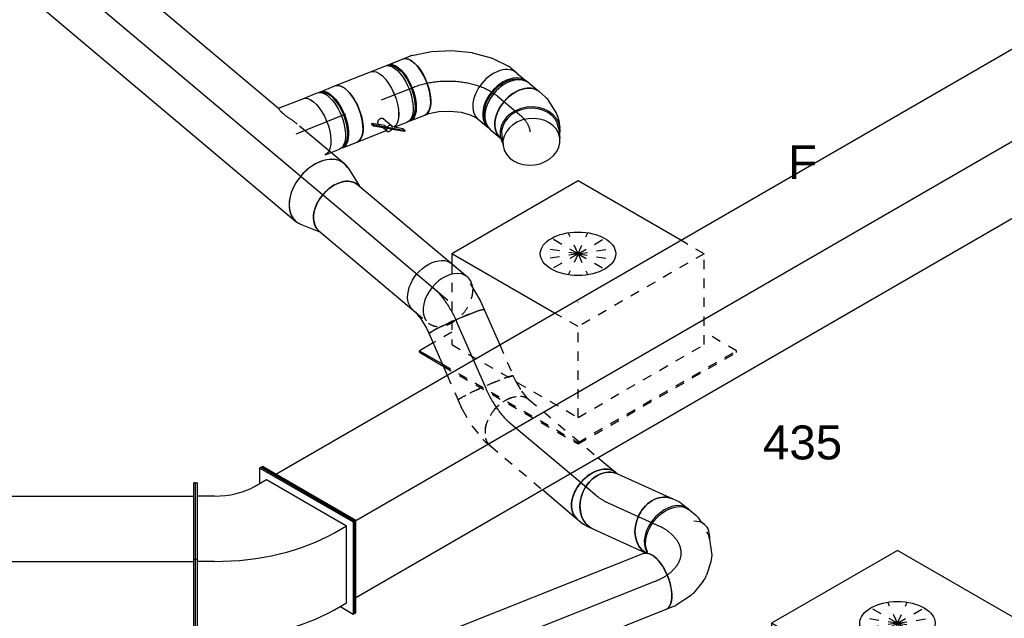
# Model space of a CAD drawing. Extents: x -238422 to 258194, y -34825 to 126331.
# Tile 112 of 239: x -43980 to -41368, y 14765 to 16352. Entities that reach past the tile are written whole.
import ezdxf
from ezdxf.enums import TextEntityAlignment as Align

# ---------------------------------------------------------------- set-up
doc = ezdxf.new("R2010")
doc.units = 0
doc.header["$LTSCALE"] = 50
doc.linetypes.add('CENTER2', pattern=[28.575, 19.05, -3.175, 3.175, -3.175])
doc.linetypes.add('STREEPJES', pattern=[0.1, 0.05, -0.05])
doc.layers.get('0').update_dxf_attribs({"linetype": 'CONTINUOUS'})
for name, color, linetype in [('WL570---_RETOUR', 112, 'CONTINUOUS'), ('WL570---_RETOUR_HL', 8, 'CONTINUOUS'), ('WL570---_RETOUR_RST', 2, 'CONTINUOUS'), ('WL570---_RETOUR_RST_HL', 1, 'CONTINUOUS'), ('WL570---_TOEVOER', 3, 'CONTINUOUS'), ('WL570---_TOEVOER_RST', 2, 'CONTINUOUS'), ('WL570---_TOEVOER_RST_HL', 1, 'CONTINUOUS'), ('WM570---_RETOUR_PR', 1, 'CONTINUOUS'), ('WM570---_RETOUR_RST_PR', 1, 'CONTINUOUS'), ('WM570---_TOEVOER_PR', 1, 'CONTINUOUS'), ('WM570---_TOEVOER_RST_PR', 1, 'CONTINUOUS')]:
    doc.layers.add(name, color=color, linetype=linetype)
doc.styles.add('BURO-018', font='ARIAL.TTF', dxfattribs={"height": 90})

# ---------------------------------------------------------------- blocks, each defined once
blk = doc.blocks.new('*U570')
at = {"color": 0, "ltscale": 10}
for p, q in [((-10.2, 229.8, -11512.1), (-6.1, 229.8, -11512.1)), ((132.7, -17.7, -11512.1), (-10.2, 229.8, -11512.1)), ((136.8, -17.7, -11512.1), (-6.1, 229.8, -11512.1)), ((14.3, 194.5, -11512.1), (4156.1, 194.5, -11512.1)), ((10.2, -229.8, -11512.1), (132.7, -17.7, -11512.1)), ((14.3, -229.8, -11512.1), (136.8, -17.7, -11512.1)), ((132.7, -17.7, -11512.1), (136.8, -17.7, -11512.1)), ((136.8, -17.7, -11512.1), (4278.6, -17.7, -11512.1)), ((34.7, -194.5, -11512.1), (2382.7, -194.5, -11512.1)), ((10.2, -229.8, -11512.1), (14.3, -229.8, -11512.1))]:
    blk.add_line(p, q, dxfattribs=at)
at = {"layer": 'WM570---_TOEVOER_PR', "color": 1, "style": 'BURO-018'}
blk.add_attdef('POSNR', text='', height=90, dxfattribs=at).set_placement((0, 0), align=Align.MIDDLE)
blk = doc.blocks.new('*U650')
at = {"color": 0, "ltscale": 10}
for p, q in [((-0.5, 265.1, -11612.7), (-4.1, 263, -11612.7)), ((-4.1, 263, -11612.7), (243.4, 120.1, -11612.7)), ((-4.1, 222.2, -11612.7), (-4.1, 263, -11612.7)), ((-0.5, 265.1, -11612.7), (247, 122.2, -11612.7)), ((-174.3, 223.5, -11612.7), (-169.3, 223.5, -11612.7)), ((-174.3, 21.4, -11612.7), (-174.3, 223.5, -11612.7)), ((-169.3, 21.4, -11612.7), (-169.3, 223.5, -11612.7)), ((-18.2, 214, -11612.7), (13.6, 232.4, -11612.7)), ((13.6, 232.4, -11612.7), (225.8, 109.9, -11612.7)), ((-124.3, 188.7, -11612.7), (-169.3, 188.7, -11612.7)), ((193.9, 91.6, -11612.7), (225.8, 109.9, -11612.7)), ((225.8, -94.2, -11612.7), (225.8, 109.9, -11612.7)), ((247, 122.2, -11612.7), (243.4, 120.1, -11612.7)), ((243.4, 120.1, -11612.7), (243.4, -124.8, -11612.7)), ((247, 122.2, -11612.7), (247, -122.8, -11612.7)), ((-174.3, 21.4, -11612.7), (-169.3, 21.4, -11612.7)), ((-174.3, -223.5, -11612.7), (-174.3, 21.4, -11612.7)), ((-169.3, -223.5, -11612.7), (-169.3, 21.4, -11612.7)), ((-124.3, 15.5, -11612.7), (-169.3, 15.5, -11612.7)), ((193.9, -112.6, -11612.7), (225.8, -94.2, -11612.7)), ((243.4, -124.8, -11612.7), (208.1, -104.4, -11612.7)), ((247, -122.8, -11612.7), (243.4, -124.8, -11612.7)), ((-169.3, -188.7, -11612.7), (-124.3, -188.7, -11612.7)), ((-174.3, -223.5, -11612.7), (-169.3, -223.5, -11612.7))]:
    blk.add_line(p, q, dxfattribs=at)
for centre, major_axis in [((-124.3, 275.3, -11612.7), (150, 0)), ((-124.3, 275.3, -11612.7), (450, 0)), ((-124.3, 71.1, -11612.7), (450, 0))]:
    blk.add_ellipse(centre, major_axis=major_axis, ratio=0.57735, start_param=4.712389, end_param=5.497787, dxfattribs=at)
at = {"layer": 'WM570---_TOEVOER_PR', "color": 1, "style": 'BURO-018'}
blk.add_attdef('POSNR', text='', height=90, dxfattribs=at).set_placement((0, 0), align=Align.MIDDLE)
blk = doc.blocks.new('*U651')
at = {"color": 0, "ltscale": 10}
for p, q in [((0, 223.5, -11612.7), (5, 223.5, -11612.7)), ((0, 21.4, -11612.7), (0, 223.5, -11612.7)), ((5, 21.4, -11612.7), (5, 223.5, -11612.7)), ((506, 223.5, -11612.7), (501, 223.5, -11612.7)), ((501, 21.4, -11612.7), (501, 223.5, -11612.7)), ((506, 21.4, -11612.7), (506, 223.5, -11612.7)), ((5, 188.7, -11612.7), (501, 188.7, -11612.7)), ((0, 21.4, -11612.7), (5, 21.4, -11612.7)), ((0, -223.5, -11612.7), (0, 21.4, -11612.7)), ((5, -223.5, -11612.7), (5, 21.4, -11612.7)), ((5, 15.5, -11612.7), (501, 15.5, -11612.7)), ((506, 21.4, -11612.7), (501, 21.4, -11612.7)), ((501, -223.5, -11612.7), (501, 21.4, -11612.7)), ((506, -223.5, -11612.7), (506, 21.4, -11612.7)), ((5, -188.7, -11612.7), (501, -188.7, -11612.7)), ((0, -223.5, -11612.7), (5, -223.5, -11612.7)), ((506, -223.5, -11612.7), (501, -223.5, -11612.7))]:
    blk.add_line(p, q, dxfattribs=at)
at = {"layer": 'WM570---_TOEVOER_PR', "color": 1, "style": 'BURO-018'}
blk.add_attdef('POSNR', text='', height=90, dxfattribs=at).set_placement((0, 0), align=Align.MIDDLE)
blk = doc.blocks.new('*U687')
at = {"color": 0, "ltscale": 10}
for p, q in [((-225.4, 278.6, -10242.5), (-238.8, 255.3, -10242.5)), ((160.8, 278.6, -10242.5), (-225.4, 278.6, -10242.5)), ((-68.1, 6.1, -10242.5), (-225.4, 278.6, -10242.5)), ((318.2, 6.1, -10242.5), (160.8, 278.6, -10242.5)), ((-430.7, 95.5, -10242.5), (-428.7, 99, -10242.5)), ((-430.7, 95.5, -10242.5), (-394.5, 32.7, -10242.5)), ((-387.1, 99, -10242.5), (-428.7, 99, -10242.5)), ((-428.7, 99, -10242.5), (-393.8, 38.6, -10242.5))]:
    blk.add_line(p, q, dxfattribs=at)
at = {"color": 8, "linetype": 'STREEPJES', "ltscale": 10}
for p, q in [((-238.8, 255.3, -10242.5), (-345.8, 70, -10242.5)), ((64.3, 111.4, -10242.5), (-11.9, 172.6, -10242.5)), ((64.3, 111.4, -10242.5), (23.5, 182.1, -10242.5)), ((64.3, 111.4, -10242.5), (69.8, 172.6, -10242.5)), ((64.3, 111.4, -10242.5), (-26.8, 146.7, -10242.5)), ((64.3, 111.4, -10242.5), (114.6, 146.7, -10242.5)), ((64.3, 111.4, -10242.5), (-17.4, 111.4, -10242.5)), ((64.3, 111.4, -10242.5), (14, 76, -10242.5)), ((64.3, 111.4, -10242.5), (58.8, 50.1, -10242.5)), ((64.3, 111.4, -10242.5), (105.1, 40.7, -10242.5)), ((64.3, 111.4, -10242.5), (140.5, 50.1, -10242.5)), ((64.3, 111.4, -10242.5), (155.4, 76, -10242.5)), ((64.3, 111.4, -10242.5), (145.9, 111.4, -10242.5)), ((-329, 99, -10242.5), (-387.1, 99, -10242.5)), ((-345.8, 70, -10242.5), (-152.7, -264.5, -10242.5)), ((-394.5, 32.7, -10242.5), (-187.8, -325.3, -10242.5)), ((-393.8, 38.6, -10242.5), (-185.8, -321.7, -10242.5)), ((-32.3, -55.9, -10242.5), (-68.1, 6.1, -10242.5)), ((354, -55.9, -10242.5), (318.2, 6.1, -10242.5)), ((-152.7, -264.5, -10242.5), (-32.3, -55.9, -10242.5)), ((354, -55.9, -10242.5), (-32.3, -55.9, -10242.5)), ((233.5, -264.5, -10242.5), (354, -55.9, -10242.5)), ((300.1, -321.7, -10242.5), (250.3, -235.5, -10242.5)), ((-152.7, -264.5, -10242.5), (233.5, -264.5, -10242.5)), ((-185.8, -321.7, -10242.5), (-187.8, -325.3, -10242.5)), ((-187.8, -325.3, -10242.5), (298, -325.3, -10242.5)), ((-185.8, -321.7, -10242.5), (300.1, -321.7, -10242.5)), ((298, -325.3, -10242.5), (300.1, -321.7, -10242.5))]:
    blk.add_line(p, q, dxfattribs=at)
at = {"color": 0, "ltscale": 10}
blk.add_ellipse((64.3, 111.4, -10242.5), major_axis=(86.6, -50), ratio=0.57735, dxfattribs=at)
at = {"layer": 'WL570---_RETOUR_RST_HL', "linetype": 'CENTER2'}
blk.add_circle((0, 0, -10242.5), 0.075, dxfattribs=at)
at = {"layer": 'WL570---_RETOUR_RST', "color": 1, "style": 'BURO-018'}
for tag in ['MC', 'Q']:
    blk.add_attdef(tag, text='', height=90, dxfattribs=at).set_placement((0, 0), align=Align.MIDDLE)
at = {"layer": 'WM570---_RETOUR_RST_PR', "color": 1, "style": 'BURO-018'}
blk.add_attdef('POSNR', text='', height=90, dxfattribs=at).set_placement((0, 0), align=Align.MIDDLE)
blk = doc.blocks.new('*U689')
at = {"color": 0, "ltscale": 10}
for p, q in [((-225.4, 278.6, -11627.7), (-315.2, 123.1, -11627.7)), ((160.8, 278.6, -11627.7), (-225.4, 278.6, -11627.7)), ((-32.3, -55.9, -11627.7), (-225.4, 278.6, -11627.7)), ((354, -55.9, -11627.7), (160.8, 278.6, -11627.7)), ((-152.7, -264.5, -11627.7), (-32.3, -55.9, -11627.7)), ((354, -55.9, -11627.7), (-32.3, -55.9, -11627.7)), ((233.5, -264.5, -11627.7), (354, -55.9, -11627.7)), ((-327.2, -83.7, -11627.7), (-187.8, -325.3, -11627.7)), ((-323, -84.1, -11627.7), (-185.8, -321.7, -11627.7)), ((-256.8, -84.1, -11627.7), (-152.7, -264.5, -11627.7)), ((300.1, -321.7, -11627.7), (250.3, -235.5, -11627.7)), ((-152.7, -264.5, -11627.7), (233.5, -264.5, -11627.7)), ((-185.8, -321.7, -11627.7), (-187.8, -325.3, -11627.7)), ((-187.8, -325.3, -11627.7), (298, -325.3, -11627.7)), ((-185.8, -321.7, -11627.7), (300.1, -321.7, -11627.7)), ((298, -325.3, -11627.7), (300.1, -321.7, -11627.7))]:
    blk.add_line(p, q, dxfattribs=at)
at = {"color": 8, "linetype": 'STREEPJES', "ltscale": 10}
for q in [(-11.9, 172.6, -11627.7), (23.5, 182.1, -11627.7), (69.8, 172.6, -11627.7), (-26.8, 146.7, -11627.7), (114.6, 146.7, -11627.7), (-17.4, 111.4, -11627.7), (14, 76, -11627.7), (58.8, 50.1, -11627.7), (105.1, 40.7, -11627.7), (140.5, 50.1, -11627.7), (155.4, 76, -11627.7), (145.9, 111.4, -11627.7)]:
    blk.add_line((64.3, 111.4, -11627.7), q, dxfattribs=at)
at = {"color": 0, "ltscale": 10}
blk.add_ellipse((64.3, 111.4, -11627.7), major_axis=(86.6, -50), ratio=0.57735, dxfattribs=at)
at = {"layer": 'WL570---_TOEVOER_RST_HL', "linetype": 'CENTER2'}
blk.add_circle((0, 0, -11627.7), 0.075, dxfattribs=at)
at = {"layer": 'WL570---_TOEVOER_RST', "color": 1, "style": 'BURO-018'}
for tag in ['MC', 'Q']:
    blk.add_attdef(tag, text='', height=90, dxfattribs=at).set_placement((0, 0), align=Align.MIDDLE)
at = {"layer": 'WM570---_TOEVOER_RST_PR', "color": 1, "style": 'BURO-018'}
blk.add_attdef('POSNR', text='', height=90, dxfattribs=at).set_placement((0, 0), align=Align.MIDDLE)
blk = doc.blocks.new('*U1066')
at = {"color": 0, "ltscale": 10}
for p, q in [((0, 80, -11450), (672.8, 80, -11450)), ((0, -80, -11450), (672.8, -80, -11450))]:
    blk.add_line(p, q, dxfattribs=at)
at = {"color": 0, "ltscale": 10, "extrusion": (1.4896e-17, -5.90768e-18, -1)}
blk.add_ellipse((0, 0, -11450), major_axis=(0, -80), ratio=0.462305, start_param=0, end_param=3.141593, dxfattribs=at)
at = {"layer": 'WL570---_RETOUR_HL', "linetype": 'CENTER2'}
blk.add_line((0, 0, -11450), (672.8, 0, -11450), dxfattribs=at)
at = {"layer": 'WM570---_RETOUR_PR', "color": 1, "style": 'BURO-018'}
blk.add_attdef('POSNR', text='', height=90, dxfattribs=at).set_placement((0, 0), align=Align.MIDDLE)
blk = doc.blocks.new('*U1067')
at = {"color": 0, "ltscale": 10}
for p, q in [((14.4, 97.7, -10250.7), (68.8, 80, -10250.7)), ((14.4, -97.7, -10250.7), (68.8, -80, -10250.7))]:
    blk.add_line(p, q, dxfattribs=at)
for centre, major_axis, start_param, end_param in [((0, 0, -10250.7), (0, -100), 2.926338, 6.49844), ((63, 0, -10250.7), (0, -80), 3.141593, 6.283185)]:
    blk.add_ellipse(centre, major_axis=major_axis, ratio=0.673008, start_param=start_param, end_param=end_param, dxfattribs=at)
at = {"layer": 'WL570---_RETOUR_HL', "linetype": 'CENTER2'}
blk.add_line((0, 0, -10250.7), (63, 0, -10250.7), dxfattribs=at)
for centre in [(0, 0, -10250.7), (63, 0, -10250.7)]:
    blk.add_circle(centre, 0.075, dxfattribs=at)
at = {"layer": 'WM570---_RETOUR_PR', "color": 1, "style": 'BURO-018'}
blk.add_attdef('POSNR', text='', height=90, dxfattribs=at).set_placement((0, 0), align=Align.MIDDLE)
blk = doc.blocks.new('*U1068')
at = {"color": 0, "ltscale": 10}
for p, q in [((0, 100, -9457.9), (643.3, 100, -9457.9)), ((716.2, 100, -9457.9), (871.4, 100, -9457.9)), ((0, -100, -9457.9), (871.4, -100, -9457.9))]:
    blk.add_line(p, q, dxfattribs=at)
at = {"color": 0, "ltscale": 10, "extrusion": (-3.00232e-17, 4.72801e-17, -1)}
blk.add_ellipse((0, 0, -9457.9), major_axis=(0, -100), ratio=0.673008, start_param=0, end_param=3.141593, dxfattribs=at)
at = {"color": 0, "ltscale": 10}
for start_param, end_param in [(3.141593, 6.283185), (2.926338, 3.141593), (0, 0.215255)]:
    blk.add_ellipse((871.4, 0, -9457.9), major_axis=(0, -100), ratio=0.673008, start_param=start_param, end_param=end_param, dxfattribs=at)
at = {"layer": 'WL570---_RETOUR_HL', "linetype": 'CENTER2'}
blk.add_line((0, 0, -9457.9), (871.4, 0, -9457.9), dxfattribs=at)
at = {"layer": 'WM570---_RETOUR_PR', "color": 1, "style": 'BURO-018'}
blk.add_attdef('POSNR', text='', height=90, dxfattribs=at).set_placement((0, 0), align=Align.MIDDLE)
blk = doc.blocks.new('*U1069')
at = {"color": 0, "ltscale": 10}
for p, q in [((0, 80, -10308.1), (380, 80, -10308.1)), ((0, -80, -10308.1), (334.3, -80, -10308.1))]:
    blk.add_line(p, q, dxfattribs=at)
at = {"color": 8, "linetype": 'STREEPJES', "ltscale": 10}
blk.add_line((334.3, -80, -10308.1), (380, -80, -10308.1), dxfattribs=at)
at = {"color": 0, "ltscale": 10, "extrusion": (-3.00232e-17, 4.72801e-17, -1)}
blk.add_ellipse((0, 0, -10308.1), major_axis=(0, -80), ratio=0.673008, start_param=0, end_param=3.141593, dxfattribs=at)
at = {"color": 0, "ltscale": 10}
for start_param, end_param in [(3.141593, 5.702582), (2.557474, 3.141593)]:
    blk.add_ellipse((380, 0, -10308.1), major_axis=(0, -80), ratio=0.673008, start_param=start_param, end_param=end_param, dxfattribs=at)
at = {"color": 8, "linetype": 'STREEPJES', "ltscale": 10}
for start_param, end_param in [(0, 2.557474), (5.702582, 6.283185)]:
    blk.add_ellipse((380, 0, -10308.1), major_axis=(0, -80), ratio=0.673008, start_param=start_param, end_param=end_param, dxfattribs=at)
at = {"layer": 'WL570---_RETOUR_HL', "linetype": 'CENTER2'}
blk.add_line((0, 0, -10308.1), (380, 0, -10308.1), dxfattribs=at)
at = {"layer": 'WM570---_RETOUR_PR', "color": 1, "style": 'BURO-018'}
blk.add_attdef('POSNR', text='', height=90, dxfattribs=at).set_placement((0, 0), align=Align.MIDDLE)
blk = doc.blocks.new('*U1070')
at = {"color": 0, "ltscale": 10}
for p, q in [((-118.3, 80, -11376), (-96.7, 80, -11376)), ((-83.2, 77.8, -11376), (-77.8, 76, -11376)), ((-28, 54.8, -11376), (-0.9, 30.2, -11376)), ((12.6, 10.9, -11376), (26.7, -23.6, -11376)), ((30.3, -41.5, -11376), (30.7, -82.1, -11376)), ((-133, -78.2, -11376), (-137.7, -86.9, -11376)), ((-132.7, -77.1, -11376), (-133, -78.2, -11376)), ((29.2, -92.8, -11376), (16.8, -136.2, -11376)), ((14.9, -141.1, -11376), (3.1, -162.8, -11376))]:
    blk.add_line(p, q, dxfattribs=at)
at = {"color": 0, "ltscale": 10, "extrusion": (-1.13456e-16, -9.53584e-17, -1)}
for centre, major_axis, ratio, start_param, end_param in [((-118.3, 0, -11376), (0, -80), 0.673008, 0.269879, 3.141593), ((-102.8, 0, -11376), (12.9, 79.5), 0.724923, 6.165987, 6.400383), ((-59.1, -25, -11376), (66.1, 46.3), 0.808465, 6.101828, 6.464543), ((-49.4, -76.7, -11376), (79.7, -10.8), 0.683101, 6.185213, 6.381158)]:
    blk.add_ellipse(centre, major_axis=major_axis, ratio=ratio, start_param=start_param, end_param=end_param, dxfattribs=at)
at = {"color": 0, "ltscale": 10}
for centre, major_axis, ratio, start_param, end_param in [((-77.3, -8.5, -11376), (40.7, 69.6), 0.792906, 6.117872, 6.448498), ((-49.6, -48.2, -11376), (-79, -15.9), 0.771897, 2.994308, 3.288877), ((-67.3, -124.9, -11376), (-70.4, 38), 0.462305, 3.141593, 6.283185), ((-58.4, -108.5, -11376), (74.4, -30.2), 0.546392, 6.223839, 6.342532)]:
    blk.add_ellipse(centre, major_axis=major_axis, ratio=ratio, start_param=start_param, end_param=end_param, dxfattribs=at)
at = {"layer": 'WL570---_RETOUR_HL', "linetype": 'CENTER2', "extrusion": (-1.13456e-16, -9.53584e-17, -1)}
blk.add_ellipse((-185.6, -124.9, -11376), major_axis=(122.5, 102.9), ratio=0.57735, start_param=5.68129, end_param=7.252086, dxfattribs=at)
at = {"layer": 'WM570---_RETOUR_PR', "color": 1, "style": 'BURO-018'}
blk.add_attdef('POSNR', text='', height=90, dxfattribs=at).set_placement((0, 0), align=Align.MIDDLE)
blk = doc.blocks.new('*U1071')
at = {"color": 0, "ltscale": 10}
for p, q in [((-12.6, 80, -11250.2), (4.9, 80, -11250.2)), ((16.9, 78.4, -11250.2), (36.5, 72.8, -11250.2)), ((78.7, 56.9, -11250.2), (92.5, 53.1, -11250.2))]:
    blk.add_line(p, q, dxfattribs=at)
at = {"color": 0, "ltscale": 10, "extrusion": (7.34958e-17, -2.75925e-17, -1)}
for centre, major_axis, ratio, start_param, end_param in [((-12.6, 0, -11250.2), (0, -80), 0.799506, 0.097096, 3.141593), ((0, 0, -11250.2), (10.9, 79.6), 0.742815, 6.181623, 6.384748)]:
    blk.add_ellipse(centre, major_axis=major_axis, ratio=ratio, start_param=start_param, end_param=end_param, dxfattribs=at)
at = {"color": 0, "ltscale": 10}
for centre, major_axis, start_param, end_param in [((15, -4.2, -11250.2), (-21.5, -77), 3.141593, 6.086732), ((72, -20.1, -11250.2), (-20.5, -73.2), 3.141593, 3.707634), ((72, -20.1, -11250.2), (-20.5, -73.2), 2.379293, 3.138451)]:
    blk.add_ellipse(centre, major_axis=major_axis, ratio=0.673008, start_param=start_param, end_param=end_param, dxfattribs=at)
at = {"layer": 'WL570---_RETOUR_HL', "linetype": 'CENTER2', "extrusion": (7.34958e-17, -2.75925e-17, -1)}
blk.add_ellipse((69, -123.1, -11250.2), major_axis=(-115.2, 111), ratio=0.462305, start_param=0.447243, end_param=0.709042, dxfattribs=at)
at = {"layer": 'WM570---_RETOUR_PR', "color": 1, "style": 'BURO-018'}
blk.add_attdef('POSNR', text='', height=90, dxfattribs=at).set_placement((0, 0), align=Align.MIDDLE)
blk = doc.blocks.new('*U1072')
at = {"color": 0, "ltscale": 10}
for p, q in [((0, 80, -11019.9), (160.4, 80, -11019.9)), ((0, -80, -11019.9), (153.8, -80, -11019.9))]:
    blk.add_line(p, q, dxfattribs=at)
at = {"color": 0, "ltscale": 10, "extrusion": (-5.05441e-17, -2.29517e-17, -1)}
blk.add_ellipse((0, 0, -11019.9), major_axis=(0, -80), ratio=0.799506, start_param=0, end_param=3.141593, dxfattribs=at)
at = {"color": 0, "ltscale": 10}
blk.add_ellipse((160.4, 0, -11019.9), major_axis=(0, -80), ratio=0.799506, start_param=3.141593, end_param=6.186089, dxfattribs=at)
at = {"layer": 'WL570---_RETOUR_HL', "linetype": 'CENTER2'}
blk.add_line((0, 0, -11019.9), (160.4, 0, -11019.9), dxfattribs=at)
at = {"layer": 'WM570---_RETOUR_PR', "color": 1, "style": 'BURO-018'}
blk.add_attdef('POSNR', text='', height=90, dxfattribs=at).set_placement((0, 0), align=Align.MIDDLE)
blk = doc.blocks.new('*U1073')
at = {"color": 0, "ltscale": 10}
for p, q in [((-15.6, 80, -11003.1), (-11, 80, -11003.1)), ((-11, 80, -11003.1), (-9.4, 80.5, -11003.1)), ((16.9, -78.4, -11003.1), (33.7, -73.6, -11003.1)), ((-15.6, -80, -11003.1), (4.9, -80, -11003.1))]:
    blk.add_line(p, q, dxfattribs=at)
at = {"color": 0, "ltscale": 10, "extrusion": (1.10797e-17, -9.94589e-17, -1)}
for centre, major_axis, ratio, start_param, end_param in [((-15.6, 0, -11003.1), (0, -80), 0.673008, 0, 3.141593), ((0, 0, -11003.1), (10.9, -79.6), 0.742815, 6.181623, 6.384748)]:
    blk.add_ellipse(centre, major_axis=major_axis, ratio=ratio, start_param=start_param, end_param=end_param, dxfattribs=at)
at = {"color": 0, "ltscale": 10}
blk.add_ellipse((12.2, 3.4, -11003.1), major_axis=(21.5, -77), ratio=0.799506, start_param=3.141593, end_param=6.283185, dxfattribs=at)
at = {"layer": 'WL570---_RETOUR_HL', "linetype": 'CENTER2'}
blk.add_ellipse((-99.6, 100, -11003.1), major_axis=(-140.8, 75.9), ratio=0.462305, start_param=2.43255, end_param=2.69435, dxfattribs=at)
at = {"layer": 'WM570---_RETOUR_PR', "color": 1, "style": 'BURO-018'}
blk.add_attdef('POSNR', text='', height=90, dxfattribs=at).set_placement((0, 0), align=Align.MIDDLE)
blk = doc.blocks.new('*U1074')
at = {"color": 8, "linetype": 'STREEPJES', "ltscale": 10}
for p, q in [((0, 80, -10716.2), (237.9, 80, -10716.2)), ((0, -80, -10716.2), (179.9, -80, -10716.2))]:
    blk.add_line(p, q, dxfattribs=at)
at = {"color": 0, "ltscale": 10}
for p, q in [((237.9, 80, -10716.2), (299.8, 80, -10716.2)), ((179.9, -80, -10716.2), (299.8, -80, -10716.2))]:
    blk.add_line(p, q, dxfattribs=at)
at = {"color": 8, "linetype": 'STREEPJES', "ltscale": 10, "extrusion": (-2.3572e-16, -5.30908e-17, -1)}
blk.add_ellipse((0, 0, -10716.2), major_axis=(0, -80), ratio=0.673008, start_param=0, end_param=3.141593, dxfattribs=at)
at = {"color": 0, "ltscale": 10}
blk.add_ellipse((299.8, 0, -10716.2), major_axis=(0, -80), ratio=0.673008, start_param=3.141593, end_param=6.283185, dxfattribs=at)
at = {"layer": 'WL570---_RETOUR_HL', "linetype": 'CENTER2'}
blk.add_line((0, 0, -10716.2), (299.8, 0, -10716.2), dxfattribs=at)
at = {"layer": 'WM570---_RETOUR_PR', "color": 1, "style": 'BURO-018'}
blk.add_attdef('POSNR', text='', height=90, dxfattribs=at).set_placement((0, 0), align=Align.MIDDLE)
blk = doc.blocks.new('*U1075')
at = {"color": 0, "ltscale": 10}
blk.add_line((0, 80, -11264.4), (2.1, 80, -11264.4), dxfattribs=at)
at = {"layer": 'WL570---_RETOUR_HL', "linetype": 'CENTER2'}
blk.add_line((0, 0, -11264.4), (2.1, 0, -11264.4), dxfattribs=at)
at = {"layer": 'WM570---_RETOUR_PR', "color": 1, "style": 'BURO-018'}
blk.add_attdef('POSNR', text='', height=90, dxfattribs=at).set_placement((0, 0), align=Align.MIDDLE)
blk = doc.blocks.new('*U1076')
at = {"color": 8, "linetype": 'STREEPJES', "ltscale": 10}
for p, q in [((-66.1, 80, -10671.5), (-50.2, 80, -10671.5)), ((-50.2, 80, -10671.5), (-21, 83.7, -10671.5)), ((-21, 83.7, -10671.5), (1.3, 89.9, -10671.5)), ((1.3, 89.9, -10671.5), (8.5, 93.4, -10671.5)), ((61.1, -59.1, -10671.5), (79.4, -50, -10671.5)), ((-39.9, -80, -10671.5), (9.7, -73.7, -10671.5)), ((9.7, -73.7, -10671.5), (11.6, -73.3, -10671.5)), ((11.6, -73.3, -10671.5), (56.1, -61, -10671.5)), ((-66.1, -80, -10671.5), (-40.3, -80, -10671.5)), ((-39.9, -80, -10671.5), (-40.3, -80, -10671.5))]:
    blk.add_line(p, q, dxfattribs=at)
at = {"color": 8, "linetype": 'STREEPJES', "ltscale": 10, "extrusion": (3.14687e-18, -6.19835e-17, -1)}
for centre, major_axis, ratio, start_param, end_param in [((-66.1, 0, -10671.5), (0, -80), 0.067641, 0, 3.141593), ((30, 14.8, -10671.5), (28.6, -74.9), 0.593593, 6.227285, 6.339086)]:
    blk.add_ellipse(centre, major_axis=major_axis, ratio=ratio, start_param=start_param, end_param=end_param, dxfattribs=at)
at = {"color": 8, "linetype": 'STREEPJES', "ltscale": 10}
blk.add_ellipse((44, 21.7, -10671.5), major_axis=(35.4, -71.7), ratio=0.673008, start_param=3.141593, end_param=6.283185, dxfattribs=at)
at = {"layer": 'WL570---_RETOUR_HL', "linetype": 'CENTER2'}
blk.add_ellipse((-75.7, 74.2, -10671.5), major_axis=(-160, 5.7), ratio=0.462305, start_param=1.647152, end_param=2.43255, dxfattribs=at)
at = {"layer": 'WM570---_RETOUR_PR', "color": 1, "style": 'BURO-018'}
blk.add_attdef('POSNR', text='', height=90, dxfattribs=at).set_placement((0, 0), align=Align.MIDDLE)
blk = doc.blocks.new('*U1077')
at = {"color": 0, "ltscale": 10}
for p, q in [((0, 80, -10654), (102.1, 80, -10654)), ((0, -80, -10654), (119.9, -80, -10654))]:
    blk.add_line(p, q, dxfattribs=at)
at = {"color": 8, "linetype": 'STREEPJES', "ltscale": 10}
for p, q in [((102.1, 80, -10654), (192.2, 80, -10654)), ((119.9, -80, -10654), (192.2, -80, -10654))]:
    blk.add_line(p, q, dxfattribs=at)
at = {"color": 0, "ltscale": 10, "extrusion": (2.54228e-17, -1.1138e-17, -1)}
blk.add_ellipse((0, 0, -10654), major_axis=(0, -80), ratio=0.067641, start_param=0, end_param=3.141593, dxfattribs=at)
at = {"color": 8, "linetype": 'STREEPJES', "ltscale": 10}
blk.add_ellipse((192.2, 0, -10654), major_axis=(0, -80), ratio=0.067641, start_param=3.141593, end_param=6.283185, dxfattribs=at)
at = {"layer": 'WL570---_RETOUR_HL', "linetype": 'CENTER2'}
blk.add_line((0, 0, -10654), (192.2, 0, -10654), dxfattribs=at)
at = {"layer": 'WM570---_RETOUR_PR', "color": 1, "style": 'BURO-018'}
blk.add_attdef('POSNR', text='', height=90, dxfattribs=at).set_placement((0, 0), align=Align.MIDDLE)
blk = doc.blocks.new('*U1078')
at = {"color": 0, "ltscale": 10}
for p, q in [((-49, 80, -10649.5), (-28.6, 80, -10649.5)), ((23.9, 70.4, -10649.5), (22.1, 70.9, -10649.5)), ((23.9, 70.4, -10649.5), (71.2, 54, -10649.5)), ((71.2, 54, -10649.5), (71.5, 53.9, -10649.5)), ((71.5, 53.9, -10649.5), (94.7, 42.4, -10649.5)), ((-49, -80, -10649.5), (-41, -80, -10649.5)), ((-41, -80, -10649.5), (-18.3, -84.3, -10649.5)), ((-18.3, -84.3, -10649.5), (9.5, -93.9, -10649.5)), ((9.5, -93.9, -10649.5), (23.9, -101, -10649.5))]:
    blk.add_line(p, q, dxfattribs=at)
at = {"color": 0, "ltscale": 10, "extrusion": (-5.6052e-17, -1.92139e-16, -1)}
blk.add_ellipse((-49, 0, -10649.5), major_axis=(0, -80), ratio=0.673008, start_param=0, end_param=3.141593, dxfattribs=at)
at = {"color": 0, "ltscale": 10}
blk.add_ellipse((59.3, -29.3, -10649.5), major_axis=(-35.4, -71.7), ratio=0.067641, start_param=3.141593, end_param=6.283185, dxfattribs=at)
at = {"layer": 'WL570---_RETOUR_HL', "linetype": 'CENTER2', "extrusion": (-5.6052e-17, -1.92139e-16, -1)}
blk.add_ellipse((35, -100, -10649.5), major_axis=(-140.9, 75.9), ratio=0.462305, start_param=0.709042, end_param=1.49444, dxfattribs=at)
at = {"layer": 'WM570---_RETOUR_PR', "color": 1, "style": 'BURO-018'}
blk.add_attdef('POSNR', text='', height=90, dxfattribs=at).set_placement((0, 0), align=Align.MIDDLE)
blk = doc.blocks.new('*U1081')
at = {"color": 0, "ltscale": 10}
blk.add_line((-18.2, 80, -10030.6), (50.8, 80, -10030.6), dxfattribs=at)
at = {"color": 0, "ltscale": 10, "extrusion": (-5.82395e-17, -3.66199e-17, -1)}
blk.add_ellipse((50.8, 0, -10030.6), major_axis=(0, 80), ratio=0.462305, start_param=0, end_param=2.752995, dxfattribs=at)
at = {"color": 8, "linetype": 'STREEPJES', "ltscale": 10, "extrusion": (-5.82395e-17, -3.66199e-17, -1)}
blk.add_ellipse((50.8, 0, -10030.6), major_axis=(0, 80), ratio=0.462305, start_param=2.752995, end_param=3.141593, dxfattribs=at)
at = {"color": 0, "ltscale": 10}
blk.add_spline([(12.3, 23, -10030.6), (7.5, 30.8, -10030.6), (2.7, 38.3, -10030.6), (-2, 45.3, -10030.6), (-6.2, 51.9, -10030.6), (-9.8, 57.9, -10030.6), (-12.7, 63.3, -10030.6), (-14.9, 68.1, -10030.6), (-16.4, 72, -10030.6), (-17.3, 75.3, -10030.6), (-17.8, 77.7, -10030.6), (-18, 79.2, -10030.6), (-18.2, 80, -10030.6)], degree=3, dxfattribs=at)
at = {"layer": 'WL570---_RETOUR_HL', "linetype": 'CENTER2'}
blk.add_line((0, 0, -10030.6), (50.8, 0, -10030.6), dxfattribs=at)
at = {"layer": 'WM570---_RETOUR_PR', "color": 1, "style": 'BURO-018'}
blk.add_attdef('POSNR', text='', height=90, dxfattribs=at).set_placement((0, 0), align=Align.MIDDLE)
blk = doc.blocks.new('*U1082')
at = {"color": 0, "ltscale": 10}
for p, q in [((-45.8, 80, -9980.2), (-4.4, 80, -9980.2)), ((4.4, 80, -9980.2), (45.8, 80, -9980.2)), ((-28.6, -80, -9980.2), (-4.4, -80, -9980.2)), ((4.4, -80, -9980.2), (45.8, -80, -9980.2))]:
    blk.add_line(p, q, dxfattribs=at)
at = {"color": 8, "linetype": 'STREEPJES', "ltscale": 10}
blk.add_line((-45.8, -80, -9980.2), (-28.6, -80, -9980.2), dxfattribs=at)
at = {"color": 0, "ltscale": 10, "extrusion": (-3.40163e-17, -1.05944e-16, -1)}
for centre, major_axis, start_param, end_param in [((-45.8, 0, -9980.2), (0, 80), 0, 2.752995), ((-4.4, 0, -9980.2), (0, 80), 0, 3.141593), ((4.4, 0, -9980.2), (0, 80), 0, 3.261759), ((4.4, 0, -9980.2), (0, 80), 6.163019, 6.280044), ((45.8, 0, -9980.2), (0, 80), 0, 3.141593), ((4.4, 0, -9980.2), (0, 76), 0.087961, 3.053632)]:
    blk.add_ellipse(centre, major_axis=major_axis, ratio=0.462305, start_param=start_param, end_param=end_param, dxfattribs=at)
at = {"color": 8, "linetype": 'STREEPJES', "ltscale": 10, "extrusion": (-3.40163e-17, -1.05944e-16, -1)}
blk.add_ellipse((-45.8, 0, -9980.2), major_axis=(0, 80), ratio=0.462305, start_param=2.752995, end_param=3.141593, dxfattribs=at)
at = {"layer": 'WL570---_RETOUR_HL', "linetype": 'CENTER2'}
blk.add_line((-45.8, 0, -9980.2), (45.8, 0, -9980.2), dxfattribs=at)
at = {"layer": 'WM570---_RETOUR_PR', "color": 1, "style": 'BURO-018'}
blk.add_attdef('POSNR', text='', height=90, dxfattribs=at).set_placement((0, 0), align=Align.MIDDLE)
blk = doc.blocks.new('*U1083')
at = {"color": 2, "ltscale": 10}
for p, q in [((-50.8, 80, -9929.9), (50.8, 80, -9929.9)), ((-80.6, 76, -9929.9), (-89.5, 76, -9929.9)), ((4, -48.6, -9929.9), (2.1, -50.3, -9929.9)), ((2.1, -50.3, -9929.9), (5.8, -57.3, -9929.9)), ((33.5, -66.7, -9929.9), (4, -48.6, -9929.9)), ((7.7, -55.5, -9929.9), (4, -48.6, -9929.9)), ((36.4, -47.4, -9929.9), (50.5, -73.6, -9929.9)), ((-80.6, -76, -9929.9), (-89.5, -76, -9929.9)), ((5.8, -57.3, -9929.9), (7.7, -55.5, -9929.9)), ((35.3, -75.4, -9929.9), (5.8, -57.3, -9929.9)), ((37.2, -73.7, -9929.9), (7.7, -55.5, -9929.9)), ((19.3, -55.9, -9929.9), (21, -59.1, -9929.9)), ((27.1, -70.3, -9929.9), (32.3, -80, -9929.9)), ((33.5, -66.7, -9929.9), (37.2, -73.7, -9929.9)), ((35.3, -75.4, -9929.9), (37.2, -73.7, -9929.9)), ((76.5, -100.7, -9929.9), (35.3, -75.4, -9929.9)), ((37.8, -74.1, -9929.9), (37.2, -73.7, -9929.9)), ((78.4, -99, -9929.9), (37.8, -74.1, -9929.9)), ((74.6, -92, -9929.9), (50.8, -77.4, -9929.9)), ((-50.8, -80, -9929.9), (32.3, -80, -9929.9)), ((32.3, -80, -9929.9), (33.7, -82.7, -9929.9)), ((78.4, -99, -9929.9), (74.6, -92, -9929.9)), ((76.5, -100.7, -9929.9), (78.4, -99, -9929.9))]:
    blk.add_line(p, q, dxfattribs=at)
for centre, major_axis, ratio, start_param, end_param in [((-50.8, 0, -9929.9), (0, 80), 0.462305, 3.141593, 6.283185), ((-92.2, 0, -9929.9), (0, 76), 0.462305, 3.229553, 6.195225), ((42.1, -78.1, -9929.9), (-8.4, -4.53), 0.673008, 3.141593, 6.283185), ((42.1, -78.1, -9929.9), (-8.4, -4.53), 0.673008, 0, 3.141593)]:
    blk.add_ellipse(centre, major_axis=major_axis, ratio=ratio, start_param=start_param, end_param=end_param, dxfattribs=at)
at = {"color": 2, "ltscale": 10, "extrusion": (-1.23667e-16, -1.06716e-17, -1)}
blk.add_ellipse((50.8, 0, -9929.9), major_axis=(0, 80), ratio=0.462305, start_param=0, end_param=3.042443, dxfattribs=at)
at = {"color": 2, "ltscale": 10}
blk.add_spline([(19.3, -55.9, -9929.9), (19.2, -55.3, -9929.9), (19.1, -54.7, -9929.9), (19.1, -54, -9929.9), (19.2, -53.3, -9929.9), (19.4, -52.6, -9929.9), (19.7, -51.8, -9929.9), (20.1, -51.1, -9929.9), (20.5, -50.4, -9929.9), (21, -49.6, -9929.9), (21.6, -48.9, -9929.9), (22.2, -48.3, -9929.9), (22.9, -47.6, -9929.9), (23.7, -47, -9929.9), (24.5, -46.5, -9929.9), (25.3, -46, -9929.9), (26.2, -45.5, -9929.9), (27.1, -45.2, -9929.9), (28, -44.9, -9929.9), (28.8, -44.7, -9929.9), (29.7, -44.5, -9929.9), (30.6, -44.5, -9929.9), (31.5, -44.5, -9929.9), (32.3, -44.6, -9929.9), (33, -44.8, -9929.9), (33.8, -45.1, -9929.9), (34.4, -45.4, -9929.9), (35, -45.8, -9929.9), (35.6, -46.3, -9929.9), (36, -46.8, -9929.9), (36.4, -47.4, -9929.9)], degree=3, dxfattribs=at)
at = {"layer": 'WL570---_RETOUR', "color": 1, "style": 'BURO-018'}
blk.add_attdef('I', text='', height=90, dxfattribs=at).set_placement((0, 0), align=Align.MIDDLE)
at = {"layer": 'WM570---_RETOUR_PR', "color": 1, "style": 'BURO-018'}
blk.add_attdef('POSNR', text='', height=90, dxfattribs=at).set_placement((0, 0), align=Align.MIDDLE)
blk = doc.blocks.new('*U1084')
at = {"color": 0, "ltscale": 10}
for p, q in [((-45.8, 80, -9879.5), (-4.4, 80, -9879.5)), ((4.4, 80, -9879.5), (45.8, 80, -9879.5)), ((-41.5, -80, -9879.5), (-4.4, -80, -9879.5)), ((4.4, -80, -9879.5), (45.8, -80, -9879.5))]:
    blk.add_line(p, q, dxfattribs=at)
at = {"color": 0, "ltscale": 10, "extrusion": (-3.40163e-17, -1.05944e-16, -1)}
for centre, major_axis, start_param, end_param in [((-45.8, 0, -9879.5), (0, 80), 0, 3.042443), ((-4.4, 0, -9879.5), (0, 80), 0, 3.141593), ((4.4, 0, -9879.5), (0, 80), 0, 3.261759), ((4.4, 0, -9879.5), (0, 80), 6.163019, 6.280044), ((45.8, 0, -9879.5), (0, 80), 0, 3.141593), ((4.4, 0, -9879.5), (0, 76), 0.087961, 3.053632)]:
    blk.add_ellipse(centre, major_axis=major_axis, ratio=0.462305, start_param=start_param, end_param=end_param, dxfattribs=at)
at = {"layer": 'WL570---_RETOUR_HL', "linetype": 'CENTER2'}
blk.add_line((-45.8, 0, -9879.5), (45.8, 0, -9879.5), dxfattribs=at)
at = {"layer": 'WM570---_RETOUR_PR', "color": 1, "style": 'BURO-018'}
blk.add_attdef('POSNR', text='', height=90, dxfattribs=at).set_placement((0, 0), align=Align.MIDDLE)
blk = doc.blocks.new('*U1085')
at = {"color": 0, "ltscale": 10}
for p, q in [((-141.9, 80, -9781.6), (-117.1, 80, -9781.6)), ((-115.2, 79.8, -9781.6), (-63.3, 70.6, -9781.6)), ((-171.7, 76, -9781.6), (-180.6, 76, -9781.6)), ((-63.3, 70.6, -9781.6), (-62.9, 70.5, -9781.6)), ((-62.9, 70.5, -9781.6), (-11.7, 52.8, -9781.6)), ((-11.7, 52.8, -9781.6), (36, 27.8, -9781.6)), ((36.7, 27.3, -9781.6), (36, 27.8, -9781.6)), ((36.7, 27.3, -9781.6), (77.8, -3.8, -9781.6)), ((80.1, -5.8, -9781.6), (112.2, -41.3, -9781.6)), ((116.3, -47.2, -9781.6), (126.6, -66.2, -9781.6)), ((-171.7, -76, -9781.6), (-180.6, -76, -9781.6)), ((-141.9, -80, -9781.6), (-130.3, -80, -9781.6)), ((-130.3, -80, -9781.6), (-103.5, -84.8, -9781.6)), ((-103.5, -84.8, -9781.6), (-75.4, -94.5, -9781.6)), ((-75.4, -94.5, -9781.6), (-49.7, -108, -9781.6)), ((131.5, -83.7, -9781.6), (135, -90.2, -9781.6)), ((-49.7, -108, -9781.6), (-29.5, -123.2, -9781.6)), ((-29.5, -123.2, -9781.6), (-17.1, -136.9, -9781.6)), ((-17.1, -136.9, -9781.6), (-14.3, -142.1, -9781.6)), ((-2.4, -155.8, -9781.6), (1.2, -162.3, -9781.6))]:
    blk.add_line(p, q, dxfattribs=at)
for centre, major_axis, ratio, start_param, end_param in [((-141.9, 0, -9781.6), (0, 80), 0.462305, 3.141593, 6.283185), ((-123.2, 0, -9781.6), (7.1, 80), 0.371212, 6.250437, 6.315934), ((-183.3, 0, -9781.6), (0, 76), 0.462305, 3.229553, 6.195225), ((56.1, -104.2, -9781.6), (-70.4, -38), 0.673008, 3.141593, 6.283185), ((48.8, -90.5, -9781.6), (65.7, 46.3), 0.606571, 6.209981, 6.356389), ((72.5, -134.6, -9781.6), (-66.9, -36.1), 0.673008, 3.447589, 5.977189)]:
    blk.add_ellipse(centre, major_axis=major_axis, ratio=ratio, start_param=start_param, end_param=end_param, dxfattribs=at)
at = {"color": 0, "ltscale": 10, "extrusion": (-5.82395e-17, -3.66199e-17, -1)}
blk.add_ellipse((24.8, -64, -9781.6), major_axis=(54.2, 59.2), ratio=0.445484, start_param=6.24089, end_param=6.325481, dxfattribs=at)
at = {"layer": 'WL570---_RETOUR_HL', "linetype": 'CENTER2', "extrusion": (-5.82395e-17, -3.66199e-17, -1)}
blk.add_ellipse((-85.7, -104.2, -9781.6), major_axis=(148.7, -59), ratio=0.57735, start_param=4.110493, end_param=5.68129, dxfattribs=at)
at = {"layer": 'WM570---_RETOUR_PR', "color": 1, "style": 'BURO-018'}
blk.add_attdef('POSNR', text='', height=90, dxfattribs=at).set_placement((0, 0), align=Align.MIDDLE)
blk = doc.blocks.new('*U1086')
at = {"color": 0, "ltscale": 10}
for p, q in [((-38.2, 80, -9924.1), (-3.7, 80, -9924.1)), ((3.7, 80, -9924.1), (38.2, 80, -9924.1)), ((-38.2, -80, -9924.1), (-3.7, -80, -9924.1)), ((3.7, -80, -9924.1), (38.2, -80, -9924.1))]:
    blk.add_line(p, q, dxfattribs=at)
for centre, major_axis, start_param, end_param in [((-38.2, 0, -9924.1), (0, -80), 3.141593, 6.283185), ((-3.7, 0, -9924.1), (0, -80), 3.141593, 6.351927), ((3.7, 0, -9924.1), (0, -80), 3.141593, 6.283185), ((38.2, 0, -9924.1), (0, -80), 3.141593, 6.283185), ((-3.7, 0, -9924.1), (0, -80), 3.072851, 3.138451), ((-3.7, 0, -9924.1), (0, -76), 3.447589, 5.977189)]:
    blk.add_ellipse(centre, major_axis=major_axis, ratio=0.673008, start_param=start_param, end_param=end_param, dxfattribs=at)
at = {"layer": 'WL570---_RETOUR_HL', "linetype": 'CENTER2'}
blk.add_line((-38.2, 0, -9924.1), (38.2, 0, -9924.1), dxfattribs=at)
at = {"layer": 'WM570---_RETOUR_PR', "color": 1, "style": 'BURO-018'}
blk.add_attdef('POSNR', text='', height=90, dxfattribs=at).set_placement((0, 0), align=Align.MIDDLE)
blk = doc.blocks.new('*U1087')
at = {"color": 0, "ltscale": 10}
for p, q in [((-31.7, 80, -9987.8), (-10.1, 80, -9987.8)), ((3.4, 77.8, -9987.8), (40.5, 65.4, -9987.8)), ((58.6, 54.8, -9987.8), (72.2, 42.5, -9987.8)), ((69.5, 39.5, -9987.8), (89.6, 21.3, -9987.8)), ((-32.6, -73, -9987.8), (-12.5, -91.3, -9987.8)), ((-31.7, -80, -9987.8), (-30.3, -80, -9987.8))]:
    blk.add_line(p, q, dxfattribs=at)
at = {"color": 0, "ltscale": 10, "extrusion": (6.02509e-17, -2.18741e-17, -1)}
for centre, major_axis, ratio, start_param, end_param in [((-31.7, 0, -9987.8), (0, -80), 0.673008, 0, 3.141593), ((-16.1, 0, -9987.8), (12.9, 79.5), 0.724923, 6.165987, 6.400383)]:
    blk.add_ellipse(centre, major_axis=major_axis, ratio=ratio, start_param=start_param, end_param=end_param, dxfattribs=at)
at = {"color": 0, "ltscale": 10}
for centre, major_axis, ratio, start_param, end_param in [((18.5, -16.7, -9987.8), (-53.8, -59.3), 0.813995, 3.141593, 6.283185), ((18.5, -16.7, -9987.8), (-51.1, -56.3), 0.813995, 3.141593, 6.283185), ((9.4, -8.5, -9987.8), (40.7, 69.6), 0.792906, 6.117872, 6.448498), ((38.5, -35, -9987.8), (-51.1, -56.3), 0.813995, 3.141593, 9.421636), ((18.5, -16.7, -9987.8), (-53.8, -59.3), 0.813995, 2.824032, 3.141593), ((18.5, -16.7, -9987.8), (-53.8, -59.3), 0.813995, 0, 0.31756)]:
    blk.add_ellipse(centre, major_axis=major_axis, ratio=ratio, start_param=start_param, end_param=end_param, dxfattribs=at)
at = {"layer": 'WL570---_RETOUR_HL', "linetype": 'CENTER2', "extrusion": (6.02509e-17, -2.18741e-17, -1)}
blk.add_ellipse((-99.1, -125, -9987.8), major_axis=(122.6, 103), ratio=0.57735, start_param=5.68129, end_param=6.204888, dxfattribs=at)
at = {"layer": 'WM570---_RETOUR_PR', "color": 1, "style": 'BURO-018'}
blk.add_attdef('POSNR', text='', height=90, dxfattribs=at).set_placement((0, 0), align=Align.MIDDLE)

msp = doc.modelspace()

# ---------------------------------------------------------------- block references
at = {"layer": 'WL570---_RETOUR'}
for name, p, rotation in [('*U1068', (-43849.84084, 16454.46655, 9457.87691), 319.953386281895), ('*U1085', (-42802.72826, 16225.55108, 9781.61226), 21.63305336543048), ('*U1084', (-42977.22488, 16156.34651, 9879.4823), 21.63305336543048), ('*U1083', (-43067.02841, 16120.73084, 9929.85047), 21.63305336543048), ('*U1086', (-42682.86242, 16124.80541, 9924.08815), 319.9533862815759), ('*U1087', (-42629.29932, 16079.78632, 9987.75476), 319.9533862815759), ('*U1082', (-43156.83194, 16085.11516, 9980.21864), 21.63305336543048), ('*U1081', (-43246.67668, 16049.48314, 10030.60993), 21.63305336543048), ('*U1067', (-43182.79603, 15893.82408, 10250.74509), 319.953386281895), ('*U1069', (-43134.55527, 15853.27835, 10308.08541), 319.953386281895), ('*U1078', (-42847.28408, 15611.83066, 10649.544), 319.953386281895), ('*U1077', (-42820.73967, 15551.24211, 10654.02857), 293.6586744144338), ('*U1076', (-42717.05667, 15314.58201, 10671.54539), 293.6586744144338), ('*U1074', (-42679.51721, 15283.03058, 10716.16586), 319.953386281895), ('*U1073', (-42438.11546, 15080.13556, 11003.10275), 319.953386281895), ('*U1072', (-42426.59747, 15074.90534, 11019.94033), 335.5776152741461), ('*U1071', (-42269.06666, 15003.37197, 11250.22692), 335.5776152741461), ('*U1070', (-42163.25055, 14914.43491, 11376.00291), 319.953386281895), ('*U1075', (-42257.14236, 14993.34975, 11264.40047), 319.953386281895), ('*U1066', (-42295.13274, 14862.13103, 11449.97177), 201.6330533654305)]:
    msp.add_blockref(name, p, dxfattribs=dict(at, rotation=rotation))
at = {"layer": 'WL570---_RETOUR_RST'}
ref = msp.add_blockref('*U687', (-42498.66418, 15602.687, 10242.45277), dxfattribs=dict(at, rotation=30.00000000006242))
ref.add_attrib('Q', '435', dxfattribs={"color": 1, "height": 90, "style": 'BURO-018'}).set_placement((-41902.93564, 15231.18106), align=Align.MIDDLE)
ref.add_attrib('MC', 'F', dxfattribs={"color": 1, "height": 90, "style": 'BURO-018'}).set_placement((-41902.93564, 15974.19295), align=Align.MIDDLE)
at = {"layer": 'WL570---_TOEVOER', "rotation": 30.00000000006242}
msp.add_blockref('*U570', (-43215.6507, 14971.29231, 11512.10075), dxfattribs=at)
at = {"layer": 'WL570---_TOEVOER'}
for name, p in [('*U650', (-43338.874, 14900.1493, 11612.71216)), ('*U651', (-44019.15463, 14900.1493, 11612.71216))]:
    msp.add_blockref(name, p, dxfattribs=at)
at = {"layer": 'WL570---_TOEVOER_RST'}
ref = msp.add_blockref('*U689', (-41651.17254, 14623.17988, 11627.68502), dxfattribs=dict(at, rotation=30.00000000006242))
ref.add_attrib('Q', '290', dxfattribs={"color": 1, "height": 90, "style": 'BURO-018'}).set_placement((-40886.64505, 14693.07409), align=Align.MIDDLE)
ref.add_attrib('MC', 'J', dxfattribs={"color": 1, "height": 90, "style": 'BURO-018'}).set_placement((-41208.37863, 15250.33301), align=Align.MIDDLE)

doc.saveas('drawing.dxf')
